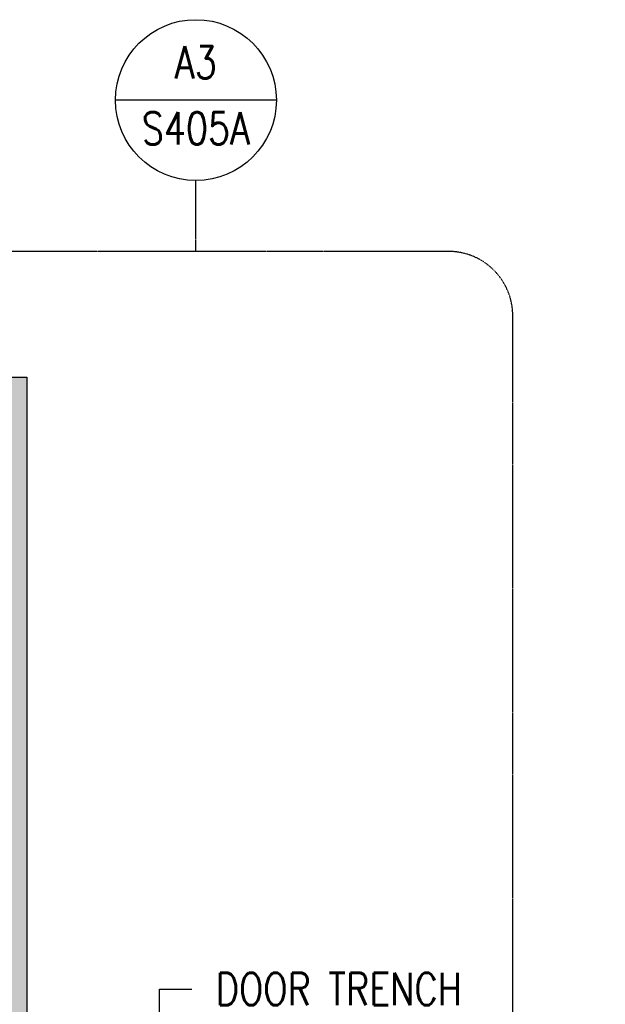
# Model space of a CAD drawing. Header units: inches. Extents: x -17858 to 19778, y -989 to 1044.
# Tile 20 of 25: x 827 to 1046, y -650 to -283. Entities that reach past the tile are written whole.
import ezdxf
from ezdxf import colors
from ezdxf.entities.mleader import LeaderData, LeaderLine
from ezdxf.enums import TextEntityAlignment as Align
from ezdxf.math import Vec2, Vec3

# ---------------------------------------------------------------- set-up
doc = ezdxf.new("R2010")
doc.units = ezdxf.units.IN
doc.header["$MEASUREMENT"] = 0
doc.linetypes.add('Dash', pattern=[0.25, 0.125, -0.125])
doc.linetypes.add('HIDDEN', pattern=[0.375, 0.25, -0.125])
for name, color, linetype in [('A-ANNO-SYMB', 2, 'HIDDEN'), ('S-ANNO-NOTE', 2, 'Continuous'), ('S-ANNO-SYMB', 2, 'Continuous'), ('S-ANNO-TEXT', 2, 'Continuous')]:
    doc.layers.add(name, color=color, linetype=linetype)
doc.layers.add('A-WALL-PATT', color=9, linetype='Continuous', true_color=0x808080)
doc.layers.add('G-ANNO-REFR', color=2, linetype='Continuous', lineweight=35)
doc.styles.add('AEC_COMN_TITLE', font='romans.shx', dxfattribs={"width": 0.8, "height": 0.1875})
doc.styles.add('Annotative', font='romans.shx', dxfattribs={"width": 0.8, "height": 0.125})
doc.styles.add('ROMANS', font='romans.shx', dxfattribs={"width": 0.8})

# ---------------------------------------------------------------- blocks, each defined once
blk = doc.blocks.new('Detail Callout AEC')
at = {"color": 0, "linetype": 'ByBlock', "lineweight": -3, "transparency": 16777216}
blk.add_line((0.25, 0), (-0.25, 0), dxfattribs=at)
blk.add_circle((0, 0), 0.25, dxfattribs=at)
at = {"color": 0, "linetype": 'ByBlock', "lineweight": -3, "transparency": 16777216, "style": 'AEC_COMN_TITLE'}
for tag, p in [('VIEWNUMBER', (0, 0.0508)), ('SHEETNUMBER', (0, -0.1263))]:
    blk.add_attdef(tag, text='', height=0.0938, dxfattribs=at).set_placement(p, align=Align.CENTER)

msp = doc.modelspace()

# ---------------------------------------------------------------- hatches: boundary and pattern name
at = {"layer": 'A-WALL-PATT', "lineweight": -3, "transparency": 33554559}
h = msp.add_hatch(dxfattribs=at)
h.set_pattern_fill('AR-SAND', color=8, scale=4, style=0)
h.set_pattern_definition([(37.5, (-1585.062, -1537.3027), (-0.251973, 7.707295), [0, -6.08, 0, -6.8, 0, -6.5]), (7.5, (-1585.062, -1537.303), (7.079107, 11.288584), [0, -3.28, 0, -5.48, 0, -2.1]), (327.5, (-1589.982, -1537.3027), (12.456567, 0.022636), [0, -2, 0, -7.2, 0, -9.4]), (317.5, (-1589.982, -1537.303), (12.024506, 3.510702), [0, -1, 0, -4.72, 0, -5.4])])
h.paths.add_polyline_path([(612.0161, -416.0967), (830.0161, -416.0967), (830.0161, -662.0967), (1001.8499, -662.0967), (1001.8499, -686.0967), (806.0161, -686.0967), (806.0161, -440.0967), (624.0161, -440.0967), (624.0161, -489.5753), (616.0161, -489.5753), (588.0161, -489.5753), (588.0161, -392.145), (612.0161, -392.145)])

# ---------------------------------------------------------------- linework, layer by layer
at = {"layer": 'A-ANNO-SYMB', "lineweight": -3}
msp.add_line((893.0125, -369.2042), (893.0125, -342.7811), dxfattribs=at)
at = {"layer": 'A-WALL-PATT', "lineweight": -3}
msp.add_lwpolyline([(612.0161, -416.0967), (830.0161, -416.0967), (830.0161, -662.0967), (1001.8499, -662.0967), (1001.8499, -686.0967), (806.0161, -686.0967), (806.0161, -440.0967), (624.0161, -440.0967), (624.0161, -489.5753), (616.0161, -489.5753), (616.0161, -489.5753), (588.0161, -489.5753), (588.0161, -392.145), (612.0161, -392.145)], close=True, dxfattribs=at)
at = {"layer": 'S-ANNO-SYMB', "linetype": 'Dash', "lineweight": -3}
msp.add_lwpolyline([(1011.1574, -784.1261), (1011.1574, -393.2042, 0.41421356), (987.1574, -369.2042), (563.5399, -369.2042, 0.41421356), (539.5399, -393.2042), (539.5399, -784.1261, 0.41421356), (563.5399, -808.1261), (987.1574, -808.1261, 0.41421356)], format="xyb", close=True, dxfattribs=at)

# ---------------------------------------------------------------- block references
at = {"layer": 'G-ANNO-REFR', "lineweight": -3}
ref = msp.add_blockref('Detail Callout AEC', (893.0125, -312.7812), dxfattribs=dict(at, xscale=119.9997600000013, yscale=119.9997600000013, zscale=119.9997600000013))
ref.add_attrib('VIEWNUMBER', 'A3', dxfattribs={"layer": 'S-ANNO-TEXT', "color": 1, "transparency": 16777216, "height": 12, "style": 'ROMANS', "width": 0.8}).set_placement((893.0125, -308.2812), align=Align.BOTTOM_CENTER)
ref.add_attrib('SHEETNUMBER', 'S405A', dxfattribs={"layer": 'S-ANNO-TEXT', "color": 1, "transparency": 16777216, "height": 12, "style": 'ROMANS', "width": 0.8}).set_placement((893.0125, -329.2912), align=Align.CENTER)

# ---------------------------------------------------------------- leaders
at = {"layer": 'S-ANNO-NOTE', "lineweight": -3}
ml = msp.add_multileader_mtext('Standard', dxfattribs=at)
ml.set_content('TRENCH DRAIN', color=256, style='Annotative')
ml.set_leader_properties(color=1, linetype='ByLayer', lineweight=-1)
ml.build(insert=Vec2(0, 0))
ml.multileader.update_dxf_attribs({"text_right_attachment_type": 3, "dogleg_length": 0.125, "arrow_head_size": 12, "scale": 96})
ctx = ml.context
ctx.base_point, ctx.scale, ctx.char_height, ctx.arrow_head_size, ctx.landing_gap_size, ctx.plane_origin = Vec3(316.8116, -365.2954), 96, 12, 12, 9, Vec3(243.7879, -483.0877)
ctx.right_attachment = 3
notes = []
notes.append((ctx, [(1, (1, 1, 0), (450.583, -365.2954), (-1, 0), 12, [(0, [(546.7338, -365.4684)], 0, [])])]))
ctx.mtext.insert, ctx.mtext.width, ctx.mtext.flow_direction = Vec3(325.8116, -359.2954), 134.479897, 5
ml = msp.add_multileader_mtext('Standard', dxfattribs=at)
ml.set_content('TRENCH DRAIN\\PBLOCKOUT REF:\\PS-506 (TYP.24)', color=256, style='Annotative')
ml.set_leader_properties(color=1, linetype='ByLayer', lineweight=-1)
ml.build(insert=Vec2(0, 0))
ml.multileader.update_dxf_attribs({"text_right_attachment_type": 3, "dogleg_length": 0.125, "arrow_head_size": 12, "scale": 96})
ctx = ml.context
ctx.base_point, ctx.scale, ctx.char_height, ctx.arrow_head_size, ctx.landing_gap_size, ctx.plane_origin = Vec3(36.6104, -501.4034), 96, 12, 12, 9, Vec3(-297.0467, -553.9842)
ctx.right_attachment = 3
notes.append((ctx, [(0, (1, 1, 0), (24.6104, -501.4034), (1, 0), 12, [(0, [(-56.7226, -739.6341), (-147.5205, -743.0969)], 0, [])])]))
ctx.mtext.insert, ctx.mtext.width, ctx.mtext.flow_direction = Vec3(45.6104, -493.4034), 205.546058, 5
ml = msp.add_multileader_mtext('Standard', dxfattribs=at)
ml.set_content('DOOR TRENCH', color=256, style='Annotative')
ml.set_leader_properties(color=1, linetype='ByLayer', lineweight=-1)
ml.build(insert=Vec2(0, 0))
ml.multileader.update_dxf_attribs({"text_right_attachment_type": 3, "dogleg_length": 0.125, "arrow_head_size": 12, "scale": 96})
ctx = ml.context
ctx.base_point, ctx.scale, ctx.char_height, ctx.arrow_head_size, ctx.landing_gap_size, ctx.plane_origin = Vec3(891.4639, -644.3497), 96, 12, 12, 9, Vec3(793.4509, -649.342)
ctx.right_attachment = 3
notes.append((ctx, [(0, (1, 1, 0), (879.4639, -644.3497), (1, 0), 12, [(0, [(879.4639, -710.3215)], 0, [])])]))
ctx.mtext.insert, ctx.mtext.flow_direction = Vec3(900.4639, -638.3497), 5
for ctx, leaders in notes:
    for number, flags, end, landing, length, lines in leaders:
        leader = LeaderData()
        leader.index, (leader.has_last_leader_line, leader.has_dogleg_vector, leader.attachment_direction) = number, flags
        leader.last_leader_point, leader.dogleg_vector, leader.dogleg_length = Vec3(end), Vec3(landing), length
        for number, points, colour, breaks in lines:
            line = LeaderLine()
            line.index, line.vertices, line.color, line.breaks = number, Vec3.list(points), colors.encode_raw_color(colour), breaks
            leader.lines.append(line)
        ctx.leaders.append(leader)

doc.saveas('drawing.dxf')
